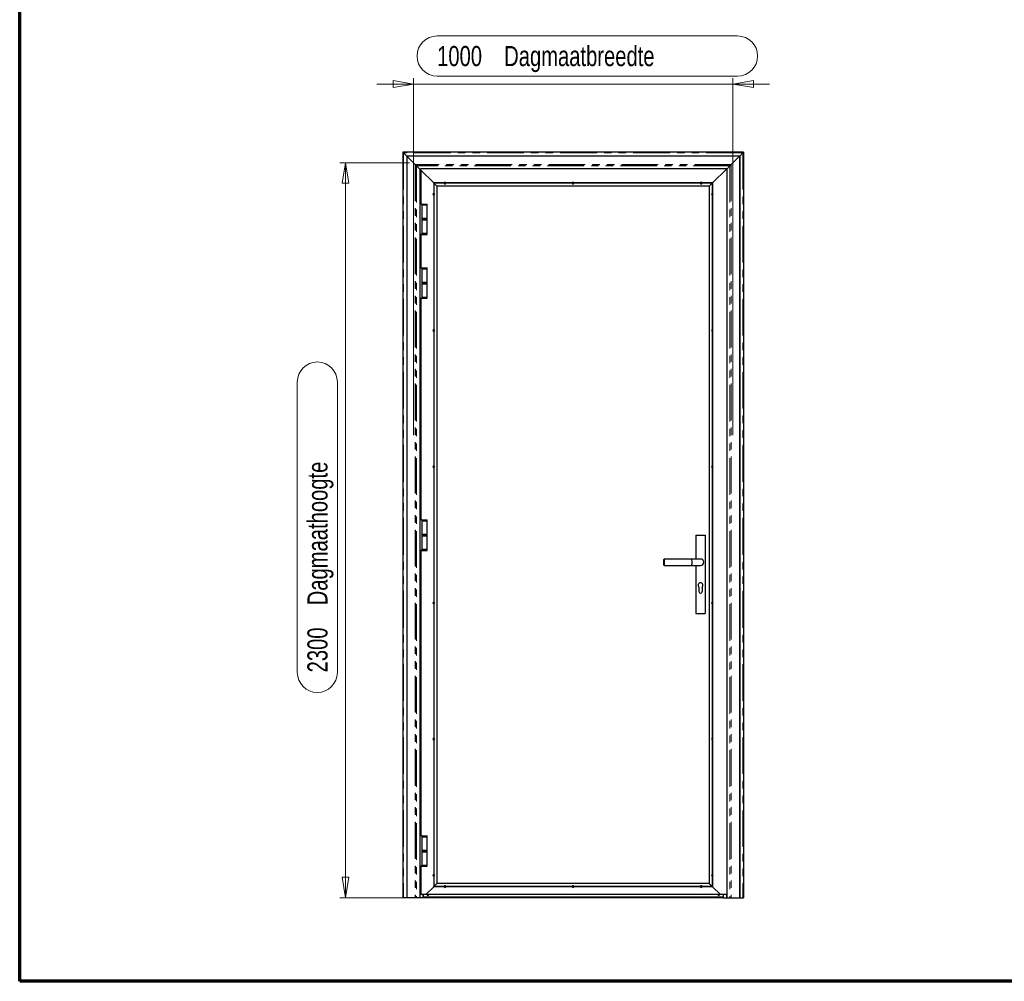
# Model space of a CAD drawing. Header units: millimetres. Extents: x 6 to 413, y 9 to 291.
# Tile 1 of 5: x 8 to 179, y 9 to 176. Entities that reach past the tile are written whole.
import ezdxf

# ---------------------------------------------------------------- set-up
doc = ezdxf.new("R2010")
doc.units = ezdxf.units.MM
doc.linetypes.add('PHANTOM', pattern=[12.7, 6.35, -1.27, 1.27, -1.27, 1.27, -1.27])
doc.styles.add('SLDTEXTSTYLE1', font='TXT', dxfattribs={"width": 0.75})
doc.dimstyles.new('SLDDIMSTYLE0', dxfattribs={"dimtxt": 3.5, "dimasz": 3.556, "dimexe": 0, "dimexo": 0.0625, "dimgap": 0.875, "dimtad": 1, "dimdec": 0, "dimlfac": 18, "dimrnd": 1e-09, "dimzin": 12, "dimdsep": 46, "dimtxsty": 'SLDTEXTSTYLE1', "dimblk1": 'CLOSED', "dimblk2": 'CLOSED', "dimsah": 1, "dimcen": 0.09, "dimadec": 0, "dimazin": 3, "dimtfac": 1, "dimtdec": 0, "dimtmove": 0, "dimatfit": 0, "dimldrblk": 'CLOSED', "dimfxl": 0, "dimfrac": 2, "dimtolj": 1, "dimtzin": 12, "dimarcsym": 0})
doc.dimstyles.new('SLDDIMSTYLE1', dxfattribs={"dimtxt": 3.5, "dimasz": 3.556, "dimexe": 0, "dimexo": 0.0625, "dimgap": 0.875, "dimtad": 1, "dimdec": 0, "dimlfac": 18, "dimrnd": 1e-09, "dimzin": 12, "dimdsep": 46, "dimtxsty": 'SLDTEXTSTYLE1', "dimblk1": 'CLOSED', "dimblk2": 'CLOSED', "dimsah": 1, "dimcen": 0.09, "dimadec": 0, "dimazin": 3, "dimtfac": 1, "dimtdec": 0, "dimtofl": 0, "dimtmove": 0, "dimatfit": 3, "dimldrblk": 'CLOSED', "dimfxl": 0, "dimfrac": 2, "dimtolj": 1, "dimtzin": 12, "dimarcsym": 0})

# ---------------------------------------------------------------- blocks, each defined once
blk = doc.blocks.new('_Closed')
at = {"color": 0, "linetype": 'ByBlock', "lineweight": -2}
for p, q in [((-1, 0.166667), (0, 0)), ((-1, 0.166667), (-1, -0.166667)), ((0, 0), (-1, -0.166667)), ((0, 0), (-1, 0))]:
    blk.add_line(p, q, dxfattribs=at)
blk = doc.blocks.new('_D')
at = {"color": 7, "linetype": 'Continuous', "lineweight": 0}
for p, q in [((80.65, 173.15), (132.89, 173.15)), ((132.89, 166.17), (80.65, 166.17)), ((76.54, 164.78), (70.19, 164.78)), ((76.54, 103.76), (76.54, 165.78)), ((132.1, 164.78), (76.54, 164.78)), ((132.1, 103.76), (132.1, 165.78)), ((132.1, 164.78), (138.45, 164.78))]:
    blk.add_line(p, q, dxfattribs=at)
at = {"color": 7, "linetype": 'Continuous', "lineweight": 18}
for centre, start, end in [((80.65, 169.66), 90, 270), ((132.89, 169.66), 270, 90)]:
    blk.add_arc(centre, 3.49, start, end, dxfattribs=at)
at = {"color": 7, "linetype": 'Continuous', "lineweight": 18, "xscale": 3.556, "yscale": 3.556}
blk.add_blockref('_Closed', (76.54, 164.78, 1.28), dxfattribs=at)
at = {"color": 7, "linetype": 'Continuous', "lineweight": 18, "xscale": 3.556, "yscale": 3.556, "rotation": 180.0000000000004}
blk.add_blockref('_Closed', (132.1, 164.78, 1.28), dxfattribs=at)
at = {"color": 7, "linetype": 'Continuous', "lineweight": 18, "char_height": 3.5, "attachment_point": 1, "style": 'SLDTEXTSTYLE1'}
for s, insert in [('1000', (80.65, 171.4)), ('Dagmaatbreedte', (92.31, 171.4))]:
    blk.add_mtext(s, dxfattribs=dict(at, insert=insert))
blk = doc.blocks.new('_D_1')
at = {"color": 7, "linetype": 'Continuous', "lineweight": 0}
for p, q in [((75.82, 151.09), (63.71, 151.09)), ((64.71, 23.32), (64.71, 151.09)), ((56.33, 62.5), (56.33, 112.98)), ((63.31, 112.98), (63.31, 62.5)), ((97.3, 23.32), (63.71, 23.32))]:
    blk.add_line(p, q, dxfattribs=at)
at = {"color": 7, "linetype": 'Continuous', "lineweight": 18}
for centre, start, end in [((59.82, 112.98), 0, 180), ((59.82, 62.5), 180, 0)]:
    blk.add_arc(centre, 3.49, start, end, dxfattribs=at)
at = {"color": 7, "linetype": 'Continuous', "lineweight": 18, "xscale": 3.556, "yscale": 3.556}
for p, rotation in [((64.71, 151.09, 1.28), 90.0000000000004), ((64.71, 23.32, 1.28), 270.0000000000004)]:
    blk.add_blockref('_Closed', p, dxfattribs=dict(at, rotation=rotation))
at = {"color": 7, "linetype": 'Continuous', "lineweight": 18, "char_height": 3.5, "attachment_point": 1, "rotation": 90, "style": 'SLDTEXTSTYLE1'}
for s, insert in [('Dagmaathoogte', (58.09, 74.16)), ('2300', (58.09, 62.5))]:
    blk.add_mtext(s, dxfattribs=dict(at, insert=insert))

msp = doc.modelspace()

# ---------------------------------------------------------------- linework, layer by layer
at = {"color": 7, "linetype": 'Continuous', "lineweight": 70}
for p, q in [((8.063, 8.797), (8.063, 290.847)), ((412.676, 8.797), (8.063, 8.797))]:
    msp.add_line(p, q, dxfattribs=at)
at = {"color": 7, "linetype": 'Continuous', "lineweight": 25}
for p, q in [((74.707, 152.928), (74.707, 23.317)), ((74.778, 152.857), (74.707, 152.928)), ((133.929, 152.928), (74.707, 152.928)), ((74.707, 152.928), (74.778, 152.857)), ((74.832, 152.803), (74.778, 152.857)), ((74.778, 152.857), (74.832, 152.803)), ((75.368, 152.267), (74.832, 152.803)), ((74.832, 152.803), (75.368, 152.267)), ((133.268, 152.267), (133.805, 152.803)), ((133.268, 152.267), (133.805, 152.803)), ((133.805, 152.803), (133.858, 152.857)), ((133.805, 152.803), (133.858, 152.857)), ((133.858, 152.857), (133.929, 152.928)), ((133.858, 152.857), (133.929, 152.928)), ((133.929, 152.928), (133.929, 23.317)), ((75.368, 152.267), (75.368, 23.317)), ((75.385, 152.25), (75.368, 152.267)), ((133.268, 152.267), (75.368, 152.267)), ((75.368, 152.267), (75.385, 152.25)), ((75.385, 152.25), (75.385, 23.317)), ((75.402, 152.233), (75.385, 152.25)), ((133.252, 152.25), (75.385, 152.25)), ((75.385, 152.25), (75.402, 152.233)), ((75.402, 152.233), (75.402, 23.317)), ((76.827, 150.808), (75.402, 152.233)), ((75.402, 152.233), (76.827, 150.808)), ((133.235, 152.233), (75.402, 152.233)), ((76.879, 150.755), (76.827, 150.808)), ((76.827, 150.808), (76.879, 150.755)), ((77.062, 150.573), (76.879, 150.755)), ((76.879, 150.755), (77.062, 150.573)), ((131.575, 150.573), (131.757, 150.755)), ((131.575, 150.573), (131.757, 150.755)), ((131.757, 150.755), (131.809, 150.808)), ((131.757, 150.755), (131.809, 150.808)), ((131.809, 150.808), (133.235, 152.233)), ((131.809, 150.808), (133.235, 152.233)), ((133.235, 152.233), (133.252, 152.25)), ((133.235, 152.233), (133.252, 152.25)), ((133.235, 152.233), (133.235, 23.317)), ((133.252, 152.25), (133.268, 152.267)), ((133.252, 152.25), (133.268, 152.267)), ((133.252, 152.25), (133.252, 23.317)), ((133.268, 152.267), (133.268, 23.317)), ((77.088, 150.547), (77.062, 150.573)), ((77.062, 150.573), (77.088, 150.547)), ((77.635, 150), (77.088, 150.547)), ((77.088, 150.547), (77.635, 150)), ((77.635, 150), (77.635, 23.317)), ((77.652, 149.983), (77.635, 150)), ((77.846, 150), (77.635, 150)), ((77.635, 150), (77.652, 149.983)), ((77.652, 149.983), (77.652, 23.317)), ((77.668, 149.967), (77.652, 149.983)), ((77.846, 149.983), (77.652, 149.983)), ((77.652, 149.983), (77.668, 149.967)), ((77.668, 149.967), (77.668, 23.317)), ((77.846, 149.789), (77.668, 149.967)), ((77.846, 149.967), (77.668, 149.967)), ((77.668, 149.967), (77.846, 149.789)), ((77.846, 149.789), (77.846, 150.067)), ((131.013, 150.067), (77.846, 150.067)), ((80.052, 147.583), (77.846, 149.789)), ((77.846, 149.789), (80.052, 147.583)), ((77.846, 149.789), (77.846, 143.928)), ((131.013, 150.067), (128.529, 147.583)), ((131.013, 150.067), (128.529, 147.583)), ((131.013, 150.011), (131.549, 150.547)), ((131.013, 150.011), (131.549, 150.547)), ((131.013, 150.067), (131.013, 23.872)), ((131.549, 150.547), (131.575, 150.573)), ((131.549, 150.547), (131.575, 150.573)), ((81.869, 147.583), (80.052, 147.583)), ((80.068, 147.567), (80.052, 147.583)), ((80.052, 147.583), (80.052, 145.766)), ((80.052, 147.583), (80.068, 147.567)), ((81.868, 147.567), (80.068, 147.567)), ((80.085, 147.55), (80.068, 147.567)), ((80.068, 147.567), (80.068, 145.767)), ((80.068, 147.567), (80.085, 147.55)), ((81.869, 147.55), (80.085, 147.55)), ((80.624, 147.011), (80.085, 147.55)), ((80.085, 147.55), (80.085, 145.766)), ((80.085, 147.55), (80.624, 147.011)), ((104.147, 147.583), (82.156, 147.583)), ((104.147, 147.55), (82.156, 147.55)), ((104.146, 147.567), (82.157, 147.567)), ((126.425, 147.583), (104.434, 147.583)), ((126.425, 147.55), (104.434, 147.55)), ((126.424, 147.567), (104.435, 147.567)), ((128.529, 147.583), (126.712, 147.583)), ((128.496, 147.55), (126.712, 147.55)), ((128.513, 147.567), (126.713, 147.567)), ((128.496, 147.55), (127.957, 147.011)), ((128.496, 147.55), (127.957, 147.011)), ((128.513, 147.567), (128.496, 147.55)), ((128.513, 147.567), (128.496, 147.55)), ((128.496, 147.55), (128.496, 145.766)), ((128.529, 147.583), (128.513, 147.567)), ((128.529, 147.583), (128.513, 147.567)), ((128.513, 147.567), (128.513, 145.767)), ((128.529, 147.583), (128.529, 145.766)), ((127.957, 147.011), (80.624, 147.011)), ((80.624, 147.011), (80.624, 25.817)), ((127.957, 147.011), (127.957, 25.817)), ((78.013, 143.928), (77.846, 143.928)), ((78.013, 143.928), (78.013, 143.761)), ((78.013, 143.928), (78.457, 143.928)), ((78.457, 143.928), (78.902, 143.928)), ((78.902, 143.761), (78.902, 143.928)), ((80.052, 145.479), (80.052, 122.082)), ((80.068, 145.478), (80.068, 122.083)), ((80.085, 145.479), (80.085, 122.082)), ((128.496, 145.479), (128.496, 122.082)), ((128.513, 145.478), (128.513, 122.083)), ((128.529, 145.479), (128.529, 122.082)), ((78.013, 143.761), (78.013, 141.4)), ((78.902, 143.761), (78.013, 143.761)), ((78.013, 143.761), (78.457, 143.761)), ((78.457, 143.761), (78.902, 143.761)), ((78.902, 141.4), (78.902, 143.761)), ((78.013, 141.4), (78.013, 141.178)), ((78.013, 141.4), (78.457, 141.4)), ((78.902, 141.4), (78.013, 141.4)), ((78.013, 141.178), (78.013, 138.817)), ((78.902, 141.178), (78.013, 141.178)), ((78.013, 141.178), (78.457, 141.178)), ((78.457, 141.4), (78.902, 141.4)), ((78.457, 141.178), (78.902, 141.178)), ((78.902, 141.178), (78.902, 141.4)), ((78.902, 138.817), (78.902, 141.178)), ((78.013, 138.817), (78.013, 138.65)), ((78.902, 138.817), (78.013, 138.817)), ((78.013, 138.817), (78.457, 138.817)), ((78.457, 138.817), (78.902, 138.817)), ((78.902, 138.65), (78.902, 138.817)), ((78.013, 138.65), (77.846, 138.65)), ((77.846, 138.65), (77.846, 132.817)), ((78.013, 138.65), (78.457, 138.65)), ((78.457, 138.65), (78.902, 138.65)), ((77.846, 132.817), (78.013, 132.817)), ((78.013, 132.817), (78.013, 132.65)), ((78.013, 132.817), (78.457, 132.817)), ((78.013, 132.65), (78.013, 130.289)), ((78.902, 132.65), (78.013, 132.65)), ((78.013, 132.65), (78.457, 132.65)), ((78.457, 132.817), (78.902, 132.817)), ((78.457, 132.65), (78.902, 132.65)), ((78.902, 132.65), (78.902, 132.817)), ((78.902, 130.289), (78.902, 132.65)), ((78.013, 130.289), (78.013, 130.067)), ((78.013, 130.289), (78.457, 130.289)), ((78.902, 130.289), (78.013, 130.289)), ((78.457, 130.289), (78.902, 130.289)), ((78.902, 130.067), (78.902, 130.289)), ((78.013, 130.067), (78.013, 127.705)), ((78.902, 130.067), (78.013, 130.067)), ((78.013, 130.067), (78.457, 130.067)), ((78.457, 130.067), (78.902, 130.067)), ((78.902, 127.705), (78.902, 130.067)), ((77.846, 127.539), (78.013, 127.539)), ((77.846, 127.539), (77.846, 88.997)), ((78.013, 127.705), (78.013, 127.539)), ((78.902, 127.705), (78.013, 127.705)), ((78.013, 127.705), (78.457, 127.705)), ((78.013, 127.539), (78.457, 127.539)), ((78.457, 127.705), (78.902, 127.705)), ((78.457, 127.539), (78.902, 127.539)), ((78.902, 127.539), (78.902, 127.705)), ((80.052, 121.795), (80.052, 98.399)), ((80.068, 121.794), (80.068, 98.4)), ((80.085, 121.795), (80.085, 98.399)), ((128.496, 121.795), (128.496, 98.399)), ((128.513, 121.794), (128.513, 98.4)), ((128.529, 121.795), (128.529, 98.399)), ((80.052, 98.112), (80.052, 74.716)), ((80.068, 98.111), (80.068, 74.717)), ((80.085, 98.112), (80.085, 74.716)), ((128.496, 98.112), (128.496, 74.716)), ((128.513, 98.111), (128.513, 74.717)), ((128.529, 98.112), (128.529, 74.716)), ((78.013, 88.997), (77.846, 88.997)), ((78.013, 88.997), (78.013, 88.83)), ((78.013, 88.997), (78.457, 88.997)), ((78.013, 88.83), (78.013, 86.469)), ((78.902, 88.83), (78.013, 88.83)), ((78.013, 88.83), (78.457, 88.83)), ((78.457, 88.997), (78.902, 88.997)), ((78.457, 88.83), (78.902, 88.83)), ((78.902, 88.83), (78.902, 88.997)), ((78.902, 86.469), (78.902, 88.83)), ((78.013, 86.469), (78.013, 86.247)), ((78.013, 86.469), (78.457, 86.469)), ((78.902, 86.469), (78.013, 86.469)), ((78.013, 86.247), (78.013, 83.886)), ((78.902, 86.247), (78.013, 86.247)), ((78.013, 86.247), (78.457, 86.247)), ((78.457, 86.469), (78.902, 86.469)), ((78.457, 86.247), (78.902, 86.247)), ((78.902, 86.247), (78.902, 86.469)), ((78.902, 83.886), (78.902, 86.247)), ((125.624, 86.372), (125.624, 82.205)), ((125.624, 86.372), (127.29, 86.372)), ((127.29, 86.372), (127.29, 72.761)), ((78.013, 83.719), (77.846, 83.719)), ((77.846, 83.719), (77.846, 34.067)), ((78.013, 83.886), (78.013, 83.719)), ((78.902, 83.886), (78.013, 83.886)), ((78.013, 83.886), (78.457, 83.886)), ((78.013, 83.719), (78.457, 83.719)), ((78.457, 83.886), (78.902, 83.886)), ((78.457, 83.719), (78.902, 83.719)), ((78.902, 83.719), (78.902, 83.886)), ((120.124, 82.205), (120.068, 82.15)), ((124.79, 82.205), (120.124, 82.205)), ((120.124, 82.205), (120.124, 81.094)), ((126.457, 82.205), (124.79, 82.205)), ((120.068, 81.15), (120.068, 82.15)), ((120.068, 81.15), (120.124, 81.094)), ((120.124, 81.094), (124.79, 81.094)), ((124.79, 81.094), (126.457, 81.094)), ((125.624, 81.094), (125.624, 72.761)), ((126.179, 77.339), (126.179, 76.539)), ((126.735, 77.339), (126.735, 76.539)), ((80.052, 74.429), (80.052, 51.032)), ((80.068, 74.428), (80.068, 51.033)), ((80.085, 74.429), (80.085, 51.032)), ((128.496, 74.429), (128.496, 51.032)), ((128.513, 74.428), (128.513, 51.033)), ((128.529, 74.429), (128.529, 51.032)), ((125.624, 72.761), (127.29, 72.761)), ((80.052, 50.745), (80.052, 27.349)), ((80.068, 50.744), (80.068, 27.35)), ((80.085, 50.745), (80.085, 27.349)), ((128.496, 50.745), (128.496, 27.349)), ((128.513, 50.744), (128.513, 27.35)), ((128.529, 50.745), (128.529, 27.349)), ((78.013, 34.067), (77.846, 34.067)), ((78.013, 34.067), (78.013, 33.9)), ((78.013, 34.067), (78.457, 34.067)), ((78.013, 33.9), (78.013, 31.539)), ((78.902, 33.9), (78.013, 33.9)), ((78.013, 33.9), (78.457, 33.9)), ((78.457, 34.067), (78.902, 34.067)), ((78.457, 33.9), (78.902, 33.9)), ((78.902, 33.9), (78.902, 34.067)), ((78.902, 31.539), (78.902, 33.9)), ((78.013, 31.539), (78.013, 31.317)), ((78.013, 31.539), (78.457, 31.539)), ((78.902, 31.539), (78.013, 31.539)), ((78.013, 31.317), (78.013, 28.955)), ((78.902, 31.317), (78.013, 31.317)), ((78.013, 31.317), (78.457, 31.317)), ((78.457, 31.539), (78.902, 31.539)), ((78.457, 31.317), (78.902, 31.317)), ((78.902, 31.317), (78.902, 31.539)), ((78.902, 28.955), (78.902, 31.317)), ((77.846, 28.789), (77.846, 23.872)), ((78.013, 28.789), (77.846, 28.789)), ((78.013, 28.955), (78.013, 28.789)), ((78.902, 28.955), (78.013, 28.955)), ((78.013, 28.955), (78.457, 28.955)), ((78.013, 28.789), (78.457, 28.789)), ((78.457, 28.955), (78.902, 28.955)), ((78.457, 28.789), (78.902, 28.789)), ((78.902, 28.789), (78.902, 28.955)), ((80.052, 27.062), (80.052, 25.244)), ((80.068, 27.061), (80.068, 25.261)), ((80.085, 27.062), (80.085, 25.278)), ((80.085, 25.278), (80.624, 25.817)), ((80.624, 25.817), (80.085, 25.278)), ((127.957, 25.817), (80.624, 25.817)), ((127.957, 25.817), (128.496, 25.278)), ((127.957, 25.817), (128.496, 25.278)), ((128.496, 27.062), (128.496, 25.278)), ((128.513, 27.061), (128.513, 25.261)), ((128.529, 27.062), (128.529, 25.244)), ((78.679, 23.872), (80.052, 25.244)), ((80.052, 25.244), (78.679, 23.872)), ((80.052, 25.244), (80.068, 25.261)), ((80.068, 25.261), (80.052, 25.244)), ((81.869, 25.244), (80.052, 25.244)), ((80.068, 25.261), (80.085, 25.278)), ((80.085, 25.278), (80.068, 25.261)), ((81.868, 25.261), (80.068, 25.261)), ((81.869, 25.278), (80.085, 25.278)), ((104.147, 25.278), (82.156, 25.278)), ((104.147, 25.244), (82.156, 25.244)), ((104.146, 25.261), (82.157, 25.261)), ((126.425, 25.278), (104.434, 25.278)), ((126.425, 25.244), (104.434, 25.244)), ((126.424, 25.261), (104.435, 25.261)), ((128.496, 25.278), (126.712, 25.278)), ((128.529, 25.244), (126.712, 25.244)), ((128.513, 25.261), (126.713, 25.261)), ((128.496, 25.278), (128.513, 25.261)), ((128.496, 25.278), (128.513, 25.261)), ((128.513, 25.261), (128.529, 25.244)), ((128.513, 25.261), (128.529, 25.244)), ((128.529, 25.244), (129.902, 23.872)), ((128.529, 25.244), (129.902, 23.872)), ((74.778, 23.317), (74.707, 23.317)), ((74.832, 23.317), (74.778, 23.317)), ((75.368, 23.317), (74.832, 23.317)), ((75.385, 23.317), (75.368, 23.317)), ((75.402, 23.317), (75.385, 23.317)), ((76.827, 23.317), (75.402, 23.317)), ((76.879, 23.317), (76.827, 23.317)), ((77.062, 23.317), (76.879, 23.317)), ((77.088, 23.317), (77.062, 23.317)), ((77.635, 23.317), (77.088, 23.317)), ((77.652, 23.317), (77.635, 23.317)), ((77.668, 23.317), (77.652, 23.317)), ((78.179, 23.317), (77.668, 23.317)), ((78.679, 23.872), (77.846, 23.872)), ((78.235, 23.317), (78.179, 23.317)), ((78.235, 23.872), (78.235, 23.317)), ((130.402, 23.428), (78.235, 23.428)), ((130.402, 23.317), (78.235, 23.317)), ((129.902, 23.872), (78.679, 23.872)), ((78.907, 23.872), (78.907, 23.817)), ((78.946, 23.872), (78.946, 23.763)), ((79.135, 23.872), (79.135, 23.763)), ((79.174, 23.872), (79.174, 23.817)), ((129.463, 23.872), (129.463, 23.817)), ((129.502, 23.872), (129.502, 23.763)), ((129.69, 23.872), (129.69, 23.763)), ((129.729, 23.872), (129.729, 23.817)), ((131.013, 23.872), (129.902, 23.872)), ((130.402, 23.872), (130.402, 23.317)), ((130.402, 23.317), (130.457, 23.317)), ((130.457, 23.317), (130.968, 23.317)), ((130.968, 23.872), (130.968, 23.317)), ((130.968, 23.317), (130.985, 23.317)), ((130.985, 23.872), (130.985, 23.317)), ((130.985, 23.317), (131.002, 23.317)), ((131.002, 23.872), (131.002, 23.317)), ((131.002, 23.317), (131.549, 23.317)), ((131.549, 23.317), (131.575, 23.317)), ((131.575, 23.317), (131.757, 23.317)), ((131.757, 23.317), (131.809, 23.317)), ((131.809, 23.317), (133.235, 23.317)), ((133.235, 23.317), (133.252, 23.317)), ((133.252, 23.317), (133.268, 23.317)), ((133.268, 23.317), (133.805, 23.317)), ((133.805, 23.317), (133.858, 23.317)), ((133.858, 23.317), (133.929, 23.317))]:
    msp.add_line(p, q, dxfattribs=at)
at = {"color": 8, "linetype": 'PHANTOM', "lineweight": 18}
for p, q in [((74.778, 152.857), (74.778, 23.317)), ((133.858, 152.857), (74.778, 152.857)), ((74.832, 152.803), (74.832, 23.317)), ((133.805, 152.803), (74.832, 152.803)), ((133.805, 152.803), (133.805, 23.317)), ((133.858, 152.857), (133.858, 23.317)), ((76.827, 150.808), (76.827, 23.317)), ((131.809, 150.808), (76.827, 150.808)), ((76.879, 150.755), (76.879, 23.317)), ((131.757, 150.755), (76.879, 150.755)), ((131.757, 150.755), (131.757, 23.317)), ((131.809, 150.808), (131.809, 23.317)), ((77.062, 150.573), (77.062, 23.317)), ((131.575, 150.573), (77.062, 150.573)), ((77.088, 150.547), (77.088, 23.317)), ((131.549, 150.547), (77.088, 150.547)), ((131.549, 150.547), (131.549, 23.317)), ((131.575, 150.573), (131.575, 23.317)), ((78.179, 23.872), (78.179, 23.317)), ((130.457, 23.872), (130.457, 23.317))]:
    msp.add_line(p, q, dxfattribs=at)
at = {"color": 7, "linetype": 'Continuous', "lineweight": 25}
for centre, radius, start, end in [((82.013, 147.567), 0.144, 173.37419, 180), ((82.013, 147.567), 0.144, 180, 186.62581), ((82.013, 147.567), 0.144, 6.62581, 173.37419), ((82.013, 147.567), 0.144, 186.62581, 353.37419), ((82.013, 147.567), 0.144, 0, 6.62581), ((82.013, 147.567), 0.144, 353.37419, 0), ((104.29, 147.567), 0.144, 173.37419, 180), ((104.29, 147.567), 0.144, 180, 186.62581), ((104.29, 147.567), 0.144, 6.62581, 173.37419), ((104.29, 147.567), 0.144, 186.62581, 353.37419), ((104.29, 147.567), 0.144, 0, 6.62581), ((104.29, 147.567), 0.144, 353.37419, 0), ((126.568, 147.567), 0.144, 173.37419, 180), ((126.568, 147.567), 0.144, 180, 186.62581), ((126.568, 147.567), 0.144, 6.62581, 173.37419), ((126.568, 147.567), 0.144, 186.62581, 353.37419), ((126.568, 147.567), 0.144, 0, 6.62581), ((126.568, 147.567), 0.144, 353.37419, 0), ((80.068, 145.622), 0.144, 96.62581, 263.37419), ((80.068, 145.622), 0.144, 90, 96.62581), ((80.068, 145.622), 0.144, 83.37419, 90), ((80.068, 145.622), 0.144, 276.62581, 83.37419), ((128.513, 145.622), 0.144, 96.62581, 263.37419), ((128.513, 145.622), 0.144, 90, 96.62581), ((128.513, 145.622), 0.144, 83.37419, 90), ((128.513, 145.622), 0.144, 276.62581, 83.37419), ((80.068, 145.622), 0.144, 263.37419, 270), ((80.068, 145.622), 0.144, 270, 276.62581), ((128.513, 145.622), 0.144, 263.37419, 270), ((128.513, 145.622), 0.144, 270, 276.62581), ((80.068, 121.939), 0.144, 96.62581, 263.37419), ((80.068, 121.939), 0.144, 90, 96.62581), ((80.068, 121.939), 0.144, 263.37419, 270), ((80.068, 121.939), 0.144, 83.37419, 90), ((80.068, 121.939), 0.144, 270, 276.62581), ((80.068, 121.939), 0.144, 276.62581, 83.37419), ((128.513, 121.939), 0.144, 96.62581, 263.37419), ((128.513, 121.939), 0.144, 90, 96.62581), ((128.513, 121.939), 0.144, 263.37419, 270), ((128.513, 121.939), 0.144, 83.37419, 90), ((128.513, 121.939), 0.144, 270, 276.62581), ((128.513, 121.939), 0.144, 276.62581, 83.37419), ((80.068, 98.255), 0.144, 96.62581, 263.37419), ((80.068, 98.255), 0.144, 90, 96.62581), ((80.068, 98.255), 0.144, 263.37419, 270), ((80.068, 98.255), 0.144, 83.37419, 90), ((80.068, 98.255), 0.144, 270, 276.62581), ((80.068, 98.255), 0.144, 276.62581, 83.37419), ((128.513, 98.255), 0.144, 96.62581, 263.37419), ((128.513, 98.255), 0.144, 90, 96.62581), ((128.513, 98.255), 0.144, 263.37419, 270), ((128.513, 98.255), 0.144, 83.37419, 90), ((128.513, 98.255), 0.144, 270, 276.62581), ((128.513, 98.255), 0.144, 276.62581, 83.37419), ((126.457, 81.65), 0.556, 360, 90), ((126.457, 81.65), 0.556, 270, 0), ((126.457, 77.65), 0.417, 311.81031, 228.18969), ((126.457, 76.539), 0.278, 180, 0), ((80.068, 74.572), 0.144, 96.62581, 263.37419), ((80.068, 74.572), 0.144, 90, 96.62581), ((80.068, 74.572), 0.144, 263.37419, 270), ((80.068, 74.572), 0.144, 83.37419, 90), ((80.068, 74.572), 0.144, 270, 276.62581), ((80.068, 74.572), 0.144, 276.62581, 83.37419), ((128.513, 74.572), 0.144, 96.62581, 263.37419), ((128.513, 74.572), 0.144, 90, 96.62581), ((128.513, 74.572), 0.144, 263.37419, 270), ((128.513, 74.572), 0.144, 83.37419, 90), ((128.513, 74.572), 0.144, 270, 276.62581), ((128.513, 74.572), 0.144, 276.62581, 83.37419), ((80.068, 50.889), 0.144, 96.62581, 263.37419), ((80.068, 50.889), 0.144, 90, 96.62581), ((80.068, 50.889), 0.144, 263.37419, 270), ((80.068, 50.889), 0.144, 83.37419, 90), ((80.068, 50.889), 0.144, 270, 276.62581), ((80.068, 50.889), 0.144, 276.62581, 83.37419), ((128.513, 50.889), 0.144, 96.62581, 263.37419), ((128.513, 50.889), 0.144, 90, 96.62581), ((128.513, 50.889), 0.144, 263.37419, 270), ((128.513, 50.889), 0.144, 83.37419, 90), ((128.513, 50.889), 0.144, 270, 276.62581), ((128.513, 50.889), 0.144, 276.62581, 83.37419), ((80.068, 27.205), 0.144, 96.62581, 263.37419), ((80.068, 27.205), 0.144, 90, 96.62581), ((80.068, 27.205), 0.144, 263.37419, 270), ((80.068, 27.205), 0.144, 83.37419, 90), ((80.068, 27.205), 0.144, 270, 276.62581), ((80.068, 27.205), 0.144, 276.62581, 83.37419), ((128.513, 27.205), 0.144, 96.62581, 263.37419), ((128.513, 27.205), 0.144, 90, 96.62581), ((128.513, 27.205), 0.144, 263.37419, 270), ((128.513, 27.205), 0.144, 83.37419, 90), ((128.513, 27.205), 0.144, 270, 276.62581), ((128.513, 27.205), 0.144, 276.62581, 83.37419), ((82.013, 25.261), 0.144, 173.37419, 180), ((82.013, 25.261), 0.144, 180, 186.62581), ((82.013, 25.261), 0.144, 6.62581, 173.37419), ((82.013, 25.261), 0.144, 186.62581, 353.37419), ((82.013, 25.261), 0.144, 0, 6.62581), ((82.013, 25.261), 0.144, 353.37419, 0), ((104.29, 25.261), 0.144, 173.37419, 180), ((104.29, 25.261), 0.144, 180, 186.62581), ((104.29, 25.261), 0.144, 6.62581, 173.37419), ((104.29, 25.261), 0.144, 186.62581, 353.37419), ((104.29, 25.261), 0.144, 0, 6.62581), ((104.29, 25.261), 0.144, 353.37419, 0), ((126.568, 25.261), 0.144, 173.37419, 180), ((126.568, 25.261), 0.144, 180, 186.62581), ((126.568, 25.261), 0.144, 6.62581, 173.37419), ((126.568, 25.261), 0.144, 186.62581, 353.37419), ((126.568, 25.261), 0.144, 0, 6.62581), ((126.568, 25.261), 0.144, 353.37419, 0), ((79.04, 23.872), 0.144, 180, 0), ((129.596, 23.872), 0.144, 180, 0)]:
    msp.add_arc(centre, radius, start, end, dxfattribs=at)
for start_param, end_param in [(4.712389, 6.2831853), (3.1415927, 4.712389)]:
    msp.add_ellipse((124.79, 81.65), major_axis=(0, 0.556), ratio=0.4142136, start_param=start_param, end_param=end_param, dxfattribs=at)

# ---------------------------------------------------------------- dimensions: what is measured, and where the dimension line sits
at = {"color": 7, "linetype": 'Continuous', "lineweight": 18}
dim = msp.add_linear_dim(base=(76.54, 164.778), p1=(132.096, 102.761), p2=(76.54, 102.761), text='<> Dagmaatbreedte', dimstyle='SLDDIMSTYLE0', dxfattribs=at)
dim.commit()
dim.dimension.update_dxf_attribs({"geometry": '_D', "text_midpoint": (106.77, 164.778), "dimtype": 160})
dim = msp.add_linear_dim(base=(64.707, 151.094), p1=(98.299, 23.317), p2=(76.818, 151.094), angle=90, text='<> Dagmaathoogte', dimstyle='SLDDIMSTYLE1', dxfattribs=at)
dim.commit()
dim.dimension.update_dxf_attribs({"geometry": '_D_1', "text_midpoint": (64.707, 87.742), "dimtype": 160})

doc.saveas('drawing.dxf')
